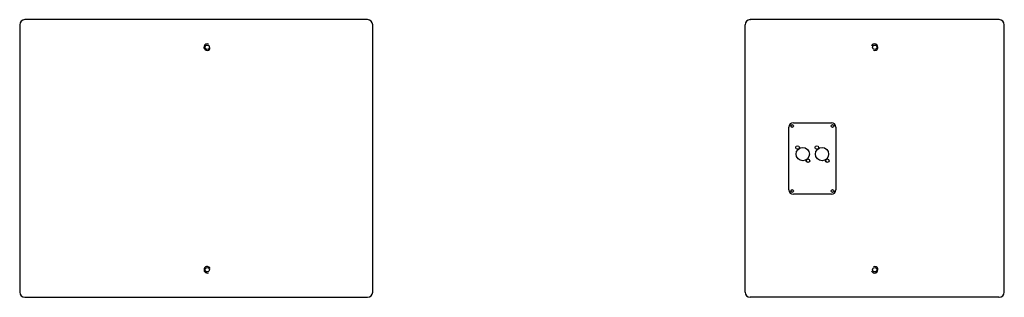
# Model space of a CAD drawing. Extents: x -12 to 2974, y -397 to 1816.
# Tile 4 of 4: x 1190 to 2974, y 427 to 931. Entities that reach past the tile are written whole.
import ezdxf

# ---------------------------------------------------------------- set-up
doc = ezdxf.new("R2010")
doc.units = 0
for name, color, linetype in [('KF_SWI_115E_BOTTOM', 7, 'CONTINUOUS'), ('KF_SWI_115E_REAR', 7, 'CONTINUOUS'), ('KF_SWI_115E_SIDE', 7, 'CONTINUOUS'), ('KF_SWI_115E_TOP', 7, 'CONTINUOUS')]:
    doc.layers.add(name, color=color, linetype=linetype)

# ---------------------------------------------------------------- blocks, each defined once
blk = doc.blocks.new('K_F_SWI_115E_SIDE')
at = {"layer": 'KF_SWI_115E_SIDE'}
for p, q in [((310.5, 0), (-310.5, 0)), ((310.5, 0), (310.65, 0)), ((-320, -9.5), (-320, -9.35)), ((-320, -9.5), (-320, -494.5)), ((-310.65, 0), (-310.5, 0)), ((320, -9.5), (320, -9.35)), ((320, -494.5), (320, -9.5)), ((-310.5, -504), (310.5, -504))]:
    blk.add_line(p, q, dxfattribs=at)
for centre, radius, start, end in [((-310.5, -9.5), 9.5, 90, 180), ((310.65, -9.35), 9.35, 0, 90), ((-310.65, -9.35), 9.35, 90, 180), ((310.5, -9.5), 9.5, 0, 90), ((-310.5, -494.5), 9.5, 180, 270), ((310.5, -494.5), 9.5, 270, 0)]:
    blk.add_arc(centre, radius, start, end, dxfattribs=at)
at = {"layer": 'KF_SWI_115E_TOP'}
for centre in [(20, -50), (20, -454)]:
    blk.add_circle(centre, 3.96, dxfattribs=at)
for centre, start, end in [((20, -50), 70, 340), ((20, -454), 20, 290)]:
    blk.add_arc(centre, 5.91, start, end, dxfattribs=at)
blk = doc.blocks.new('K_F_SWI_115E_REAR')
at = {"layer": 'KF_SWI_115E_BOTTOM'}
for centre in [(0, -50), (0, -454)]:
    blk.add_circle(centre, 3.96, dxfattribs=at)
for centre, start, end in [((0, -50), 250, 160), ((0, -454), 200, 110)]:
    blk.add_arc(centre, 5.91, start, end, dxfattribs=at)
at = {"layer": 'KF_SWI_115E_REAR'}
for p, q in [((-225.5, 0), (-225, 0)), ((225, 0), (-225, 0)), ((225.5, 0), (225, 0)), ((-235, -494.5), (-235, -9.5)), ((235, -494.5), (235, -9.5)), ((-225, -504), (-225.5, -504)), ((225, -504), (-225, -504)), ((225, -504), (225.5, -504))]:
    blk.add_line(p, q, dxfattribs=at)
at = {"layer": 'KF_SWI_115E_REAR', "color": 7, "linetype": 'CONTINUOUS'}
for p, q in [((-155.5, -309), (-155.5, -195)), ((-147.5, -187), (-78.5, -187)), ((-70.5, -195), (-70.5, -309)), ((-78.5, -317), (-147.5, -317))]:
    blk.add_line(p, q, dxfattribs=at)
for centre, radius in [((-149.5, -193), 2.5), ((-76.5, -193), 2.5), ((-140, -232), 3.16), ((-130.5, -244), 12), ((-105, -232), 3.16), ((-95.5, -244), 12), ((-121, -256), 3.16), ((-86, -256), 3.16), ((-149.5, -311), 2.5), ((-76.5, -311), 2.5)]:
    blk.add_circle(centre, radius, dxfattribs=at)
at = {"layer": 'KF_SWI_115E_REAR'}
for centre, start, end in [((-225.5, -9.5), 90, 180), ((225.5, -9.5), 0, 90), ((-225.5, -494.5), 180, 270), ((225.5, -494.5), 270, 0)]:
    blk.add_arc(centre, 9.5, start, end, dxfattribs=at)
at = {"layer": 'KF_SWI_115E_REAR', "color": 7, "linetype": 'CONTINUOUS'}
for centre, start, end in [((-147.5, -195), 90, 180), ((-78.5, -195), 0, 90), ((-147.5, -309), 180, 270), ((-78.5, -309), 270, 360)]:
    blk.add_arc(centre, 8, start, end, dxfattribs=at)

msp = doc.modelspace()

# ---------------------------------------------------------------- block references
at = {"layer": 'KF_SWI_115E_REAR'}
msp.add_blockref('K_F_SWI_115E_REAR', (2739.5, 931), dxfattribs=at)
at = {"layer": 'KF_SWI_115E_SIDE'}
msp.add_blockref('K_F_SWI_115E_SIDE', (1509.5, 931), dxfattribs=at)

doc.saveas('drawing.dxf')
